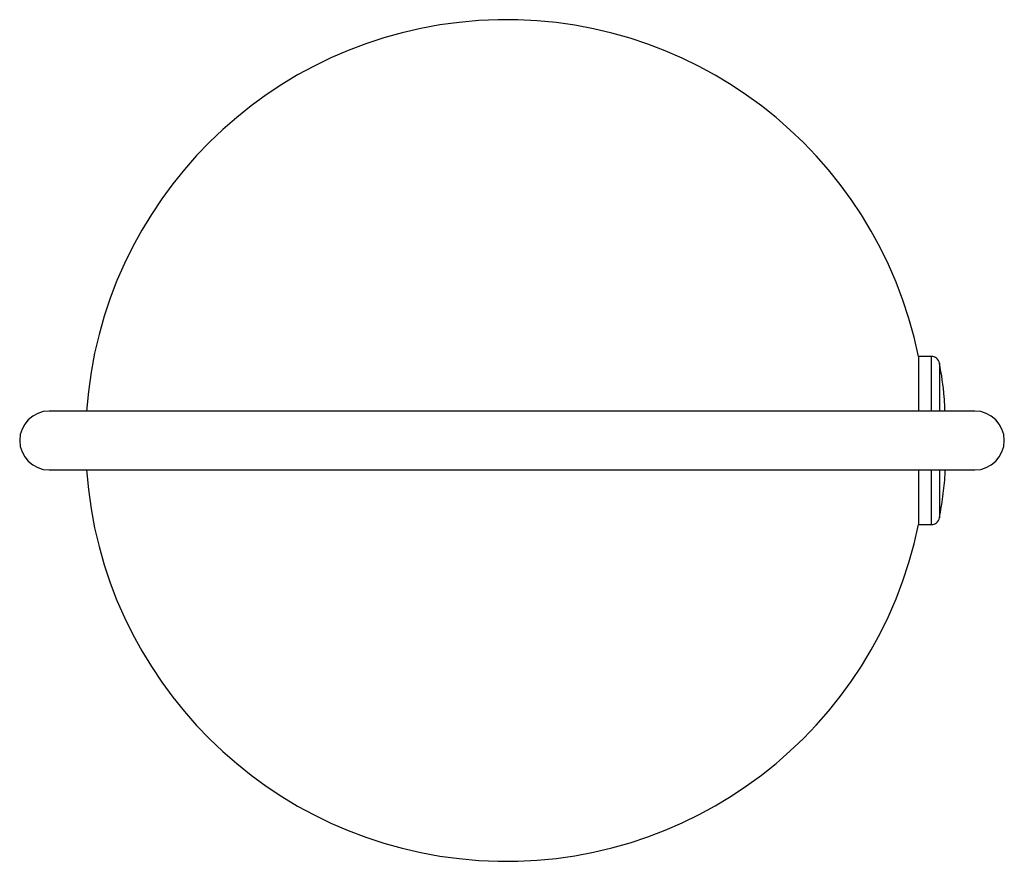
# Paper-space layout '_Derecha' of a CAD drawing. Header units: millimetres. Extents: x -227 to 7, y -100 to 100.
import ezdxf

# ---------------------------------------------------------------- set-up
doc = ezdxf.new("R2010")
doc.units = ezdxf.units.MM

psp = doc.layouts.new('_Derecha')

# ---------------------------------------------------------------- linework, layer by layer
at = {"color": 7, "linetype": 'Continuous', "lineweight": 25}
for p, q in [((-10.36, 20), (-13.38, 20)), ((-13.38, 20), (-13.38, 7)), ((0, 7), (-220, 7)), ((-220, -7), (0, -7)), ((-13.38, -7), (-13.38, -20)), ((-13.38, -20), (-10.36, -20))]:
    psp.add_line(p, q, dxfattribs=at)
at = {"color": 8, "linetype": 'Continuous', "lineweight": 25}
for p, q in [((-10.36, 20), (-10.36, 7)), ((-8.4, 18.37), (-8.4, 7)), ((-10.36, -7), (-10.36, -20)), ((-8.4, -7), (-8.4, -18.37))]:
    psp.add_line(p, q, dxfattribs=at)
at = {"color": 7, "linetype": 'Continuous', "lineweight": 25}
for centre, radius, start, end in [((-111.36, 0), 100, 11.537, 175.986), ((-10.36, 18), 2, 10.7779, 90), ((-220, 0), 7, 90, 270), ((0, 0), 7, 270, 90), ((-111.36, 0), 100, 184.014, 348.463), ((-10.36, -18), 2, 270, 349.2221)]:
    psp.add_arc(centre, radius, start, end, dxfattribs=at)
for points, knots in [([(-7.11, 6.89), (-7.14, 8.03), (-7.26, 11.89), (-7.93, 15.7), (-8.4, 18.37)], [0, 0, 0, 0, 0.297827, 1, 1, 1, 1]), ([(-8.4, -18.37), (-8.11, -16.68), (-7.54, -13.28), (-7.11, -9.43), (-7.04, -7.28), (-7.03, -6.86)], [0, 0, 0, 0, 0.4452679, 0.8911982, 1, 1, 1, 1])]:
    psp.add_open_spline(points, degree=3, knots=knots, dxfattribs=at)

doc.saveas('drawing.dxf')
